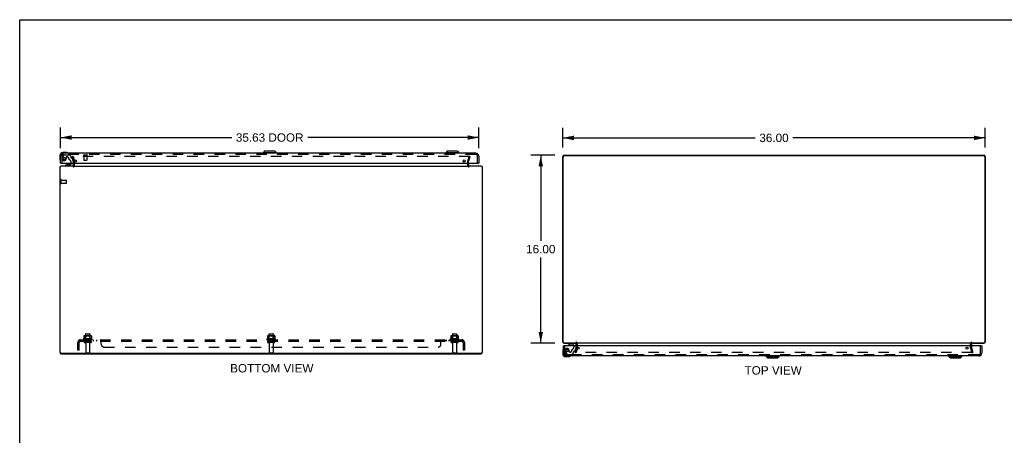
# Model space of a CAD drawing. Header units: inches. Extents: x 0 to 162, y 0 to 105.
# Tile 3 of 6: x 0 to 84, y 69 to 105. Entities that reach past the tile are written whole.
import ezdxf

# ---------------------------------------------------------------- set-up
doc = ezdxf.new("R2010")
doc.units = ezdxf.units.IN
doc.header["$LTSCALE"] = 8.904762
doc.header["$MEASUREMENT"] = 0
doc.linetypes.add('HIDDEN', pattern=[0.2, 0.1, -0.1])
doc.layers.get('0').update_dxf_attribs({"linetype": 'CONTINUOUS'})
for name, color, linetype in [('DEFAULT_2', 8, 'HIDDEN'), ('DIMENSIONS', 7, 'CONTINUOUS'), ('DOOR_ASSEMBLY', 7, 'CONTINUOUS'), ('SUBPANEL', 7, 'CONTINUOUS')]:
    doc.layers.add(name, color=color, linetype=linetype)
doc.styles.get("Standard").update_dxf_attribs({"font": 'arial.ttf'})
doc.dimstyles.new('DIMSTYLE_1', dxfattribs={"dimtxt": 0.714286, "dimasz": 0.952381, "dimexe": 0.09, "dimexo": 0.07, "dimgap": 0.0375, "dimtad": 0, "dimtih": 1, "dimtoh": 1, "dimzin": 4, "dimdsep": 46, "dimtxsty": 'Standard', "dimblk": '_FILLED', "dimblk1": '_FILLED', "dimblk2": '_FILLED', "dimcen": 0.09, "dimadec": 3, "dimazin": 1, "dimtfac": 1, "dimtdec": 3, "dimtofl": 0, "dimtmove": 0, "dimatfit": 3, "dimldrblk": '_FILLED', "dimfxl": 0, "dimtolj": 1, "dimtzin": 4, "dimarcsym": 0})

# ---------------------------------------------------------------- blocks, each defined once
blk = doc.blocks.new('_FILLED')
at = {"color": 0, "linetype": 'ByBlock'}
blk.add_solid([(0, 0), (-1, 0.2), (-1, -0.2)], dxfattribs=at)
blk = doc.blocks.new('*D1')
at = {"layer": 'DIMENSIONS', "color": 2, "linetype": 'Continuous'}
for p, q in [((46.252, 93.884), (46.252, 95.553)), ((82.252, 93.884), (82.252, 95.553)), ((46.252, 94.696), (62.647, 94.696)), ((82.252, 94.696), (65.858, 94.696))]:
    blk.add_line(p, q, dxfattribs=at)
at = {"layer": 'DIMENSIONS', "color": 2, "linetype": 'Continuous', "xscale": 0.9523809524, "yscale": 0.9523809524, "zscale": 0.9523809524, "rotation": 180}
blk.add_blockref('_FILLED', (46.252, 94.696), dxfattribs=at)
at = {"layer": 'DIMENSIONS', "color": 2, "linetype": 'Continuous', "xscale": 0.9523809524, "yscale": 0.9523809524, "zscale": 0.9523809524}
blk.add_blockref('_FILLED', (82.252, 94.696), dxfattribs=at)
at = {"layer": 'DIMENSIONS', "color": 2, "linetype": 'Continuous', "insert": (64.252, 95.053), "char_height": 0.7143, "width": 2.49602, "attachment_point": 2, "line_spacing_factor": 0.9}
blk.add_mtext('36.00', dxfattribs=at)
blk = doc.blocks.new('*D3')
at = {"layer": 'DIMENSIONS', "color": 2, "linetype": 'Continuous'}
for p, q in [((45.586, 93.217), (43.53, 93.217)), ((44.387, 93.217), (44.387, 85.932)), ((44.387, 77.217), (44.387, 84.503)), ((45.586, 77.217), (43.53, 77.217))]:
    blk.add_line(p, q, dxfattribs=at)
at = {"layer": 'DIMENSIONS', "color": 2, "linetype": 'Continuous', "xscale": 0.9523809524, "yscale": 0.9523809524, "zscale": 0.9523809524}
for p, rotation in [((44.387, 93.217), 90), ((44.387, 77.217), 270)]:
    blk.add_blockref('_FILLED', p, dxfattribs=dict(at, rotation=rotation))
at = {"layer": 'DIMENSIONS', "color": 2, "linetype": 'Continuous', "insert": (44.387, 85.575), "char_height": 0.7143, "width": 2.49602, "attachment_point": 2, "line_spacing_factor": 0.9}
blk.add_mtext('16.00', dxfattribs=at)
blk = doc.blocks.new('*D5')
at = {"layer": 'DIMENSIONS', "color": 2, "linetype": 'Continuous'}
for p, q in [((3.484, 93.815), (3.484, 95.582)), ((39.109, 93.815), (39.109, 95.582)), ((3.484, 94.725), (18.058, 94.725)), ((39.109, 94.725), (24.534, 94.725))]:
    blk.add_line(p, q, dxfattribs=at)
at = {"layer": 'DIMENSIONS', "color": 2, "linetype": 'Continuous', "xscale": 0.9523809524, "yscale": 0.9523809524, "zscale": 0.9523809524, "rotation": 180}
blk.add_blockref('_FILLED', (3.484, 94.725), dxfattribs=at)
at = {"layer": 'DIMENSIONS', "color": 2, "linetype": 'Continuous', "xscale": 0.9523809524, "yscale": 0.9523809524, "zscale": 0.9523809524}
blk.add_blockref('_FILLED', (39.109, 94.725), dxfattribs=at)
at = {"layer": 'DIMENSIONS', "color": 2, "linetype": 'Continuous', "insert": (21.296, 95.082), "char_height": 0.7143, "width": 5.76208, "attachment_point": 2, "line_spacing_factor": 0.9}
blk.add_mtext('35.63 DOOR', dxfattribs=at)

msp = doc.modelspace()

# ---------------------------------------------------------------- linework, layer by layer
at = {"color": 7, "linetype": 'Continuous'}
for p, q in [((0, 0), (0, 104.762)), ((0, 104.762), (161.905, 104.762)), ((4.534, 92.298), (4.534, 92.275)), ((4.58, 92.298), (4.58, 92.275)), ((38.256, 92.298), (38.256, 92.275)), ((38.302, 92.298), (38.302, 92.275)), ((47.369, 77.217), (47.369, 77.24)), ((47.414, 77.217), (47.414, 77.24)), ((81.09, 77.217), (81.09, 77.24)), ((81.136, 77.217), (81.136, 77.24))]:
    msp.add_line(p, q, dxfattribs=at)
at = {"color": 3, "linetype": 'Continuous'}
for p, q in [((82.139, 93.164), (46.365, 93.164)), ((46.388, 93.217), (82.116, 93.217)), ((4.593, 92.275), (3.531, 92.275)), ((4.58, 92.298), (3.535, 92.298)), ((4.593, 92.34), (4.593, 92.541)), ((4.593, 92.298), (38.243, 92.298)), ((38.243, 92.541), (38.243, 92.34)), ((39.305, 92.275), (38.243, 92.275)), ((39.301, 92.298), (38.256, 92.298)), ((46.252, 77.334), (46.252, 93.081)), ((46.285, 77.32), (46.285, 93.084)), ((82.219, 93.084), (82.219, 77.32)), ((82.252, 93.081), (82.252, 77.334)), ((3.418, 92.181), (3.418, 76.434)), ((3.451, 76.431), (3.451, 92.195)), ((39.385, 92.195), (39.385, 76.431)), ((39.418, 76.434), (39.418, 92.181)), ((46.365, 77.24), (47.427, 77.24)), ((46.369, 77.217), (47.414, 77.217)), ((81.077, 77.217), (47.427, 77.217)), ((47.427, 76.974), (47.427, 77.175)), ((81.077, 77.24), (82.139, 77.24)), ((81.077, 77.175), (81.077, 76.974)), ((81.09, 77.217), (82.135, 77.217)), ((3.531, 76.351), (39.305, 76.351)), ((3.554, 76.298), (39.282, 76.298))]:
    msp.add_line(p, q, dxfattribs=at)
for centre, radius, start, end in [((46.388, 93.081), 0.136, 90, 180), ((46.365, 93.084), 0.08, 90, 180), ((82.116, 93.081), 0.136, 0, 90), ((82.139, 93.084), 0.08, 0, 90), ((3.535, 92.181), 0.117, 90, 180), ((3.531, 92.195), 0.08, 90, 180), ((4.551, 92.34), 0.042, 292.06655, 360), ((38.285, 92.34), 0.042, 180, 247.93345), ((39.301, 92.181), 0.117, 0, 90), ((39.305, 92.195), 0.08, 0, 90), ((46.369, 77.334), 0.117, 180, 270), ((46.365, 77.32), 0.08, 180, 270), ((47.385, 77.175), 0.042, 0, 67.93345), ((81.119, 77.175), 0.042, 112.06655, 180), ((82.135, 77.334), 0.117, 270, 360), ((82.139, 77.32), 0.08, 270, 360), ((3.554, 76.434), 0.136, 180, 270), ((3.531, 76.431), 0.08, 180, 270), ((39.282, 76.434), 0.136, 270, 360), ((39.305, 76.431), 0.08, 270, 360)]:
    msp.add_arc(centre, radius, start, end, dxfattribs=at)
at = {"color": 7, "linetype": 'Continuous'}
msp.add_arc((47.385, 77.175), 0.042, 67.93345, 90, dxfattribs=at)
at = {"layer": 'DEFAULT_2', "color": 8, "linetype": 'HIDDEN'}
for p, q in [((4.561, 93.11), (4.489, 93.091)), ((38.32, 93.11), (4.516, 93.11)), ((4.561, 93.11), (4.665, 92.724)), ((38.172, 92.724), (38.275, 93.11)), ((38.275, 93.11), (38.347, 93.091)), ((4.592, 92.705), (4.489, 93.091)), ((4.593, 92.541), (4.593, 92.698)), ((4.668, 92.34), (4.668, 92.698)), ((38.168, 92.34), (38.168, 92.698)), ((38.243, 92.541), (38.243, 92.698)), ((38.347, 93.091), (38.244, 92.705)), ((3.493, 90.831), (3.493, 91.115)), ((3.536, 90.831), (3.536, 91.115)), ((3.536, 91.097), (3.983, 91.097)), ((3.536, 90.849), (3.983, 90.849)), ((3.993, 90.859), (3.993, 91.087)), ((6.149, 77.568), (5.437, 77.568)), ((5.459, 77.498), (6.127, 77.498)), ((5.474, 77.812), (5.474, 77.594)), ((6.051, 77.373), (5.536, 77.373)), ((6.051, 77.263), (5.536, 77.263)), ((6.049, 77.834), (5.538, 77.834)), ((5.61, 77.814), (5.59, 77.834)), ((5.61, 77.518), (5.59, 77.498)), ((5.606, 77.968), (5.606, 77.373)), ((5.61, 77.518), (5.61, 77.814)), ((5.977, 77.814), (5.61, 77.814)), ((5.977, 77.518), (5.61, 77.518)), ((5.628, 77.2), (5.628, 76.403)), ((5.636, 77.998), (5.951, 77.998)), ((5.958, 77.2), (5.958, 76.403)), ((5.977, 77.814), (5.997, 77.834)), ((5.977, 77.518), (5.977, 77.814)), ((5.977, 77.518), (5.997, 77.498)), ((5.981, 77.968), (5.981, 77.373)), ((6.112, 77.812), (6.112, 77.594)), ((21.774, 77.568), (21.062, 77.568)), ((21.084, 77.498), (21.752, 77.498)), ((21.099, 77.812), (21.099, 77.594)), ((21.676, 77.373), (21.161, 77.373)), ((21.676, 77.263), (21.161, 77.263)), ((21.674, 77.834), (21.163, 77.834)), ((21.235, 77.814), (21.215, 77.834)), ((21.235, 77.518), (21.215, 77.498)), ((21.231, 77.968), (21.231, 77.373)), ((21.602, 77.814), (21.235, 77.814)), ((21.235, 77.518), (21.235, 77.814)), ((21.602, 77.518), (21.235, 77.518)), ((21.253, 77.2), (21.253, 76.403)), ((21.261, 77.998), (21.576, 77.998)), ((21.583, 77.2), (21.583, 76.403)), ((21.602, 77.814), (21.622, 77.834)), ((21.602, 77.518), (21.602, 77.814)), ((21.602, 77.518), (21.622, 77.498)), ((21.606, 77.968), (21.606, 77.373)), ((21.737, 77.812), (21.737, 77.594)), ((37.399, 77.568), (36.687, 77.568)), ((36.709, 77.498), (37.377, 77.498)), ((36.724, 77.812), (36.724, 77.594)), ((37.301, 77.373), (36.786, 77.373)), ((37.301, 77.263), (36.786, 77.263)), ((37.299, 77.834), (36.788, 77.834)), ((36.86, 77.814), (36.84, 77.834)), ((36.86, 77.518), (36.84, 77.498)), ((36.856, 77.968), (36.856, 77.373)), ((37.227, 77.814), (36.86, 77.814)), ((36.86, 77.518), (36.86, 77.814)), ((37.227, 77.518), (36.86, 77.518)), ((36.878, 77.2), (36.878, 76.403)), ((36.886, 77.998), (37.201, 77.998)), ((37.208, 77.2), (37.208, 76.403)), ((37.227, 77.814), (37.247, 77.834)), ((37.227, 77.518), (37.227, 77.814)), ((37.227, 77.518), (37.247, 77.498)), ((37.231, 77.968), (37.231, 77.373)), ((37.362, 77.812), (37.362, 77.594)), ((47.502, 76.817), (47.502, 77.175)), ((81.002, 76.817), (81.002, 77.175)), ((5.658, 76.373), (5.928, 76.373)), ((21.283, 76.373), (21.553, 76.373)), ((36.908, 76.373), (37.178, 76.373)), ((47.323, 76.424), (47.427, 76.81)), ((47.396, 76.405), (47.323, 76.424)), ((81.155, 76.405), (47.35, 76.405)), ((47.499, 76.791), (47.396, 76.405)), ((47.427, 76.817), (47.427, 76.974)), ((81.109, 76.405), (81.006, 76.791)), ((81.077, 76.974), (81.077, 76.817)), ((81.078, 76.81), (81.182, 76.424)), ((81.109, 76.405), (81.182, 76.424))]:
    msp.add_line(p, q, dxfattribs=at)
for points in [[(4.516, 93.11), (4.514, 93.11), (4.512, 93.11), (4.51, 93.109), (4.508, 93.109), (4.506, 93.108), (4.504, 93.107), (4.503, 93.106), (4.501, 93.104), (4.5, 93.103), (4.499, 93.101), (4.498, 93.099), (4.497, 93.098), (4.496, 93.096), (4.496, 93.094), (4.496, 93.092), (4.496, 93.091)], [(38.326, 93.109), (38.324, 93.11), (38.322, 93.11), (38.32, 93.11)], [(38.326, 93.109), (38.328, 93.109), (38.33, 93.108), (38.332, 93.107), (38.333, 93.106), (38.335, 93.104), (38.336, 93.103), (38.337, 93.101), (38.338, 93.099), (38.339, 93.098), (38.34, 93.096), (38.34, 93.094), (38.34, 93.092), (38.34, 93.091)], [(4.496, 93.091), (4.496, 93.09), (4.496, 93.088), (4.496, 93.086)], [(38.34, 93.091), (38.34, 93.09), (38.34, 93.088), (38.34, 93.086)], [(5.474, 77.594), (5.474, 77.593), (5.474, 77.592), (5.474, 77.591), (5.473, 77.59), (5.473, 77.589), (5.473, 77.589), (5.472, 77.588), (5.472, 77.588), (5.472, 77.587), (5.471, 77.587), (5.471, 77.587), (5.471, 77.586), (5.47, 77.586), (5.47, 77.586), (5.47, 77.586), (5.469, 77.586), (5.469, 77.585), (5.469, 77.585)], [(5.48, 77.821), (5.479, 77.821), (5.477, 77.82), (5.476, 77.818), (5.475, 77.817), (5.475, 77.815), (5.474, 77.814), (5.474, 77.812)], [(6.106, 77.821), (6.108, 77.821), (6.109, 77.82), (6.11, 77.818), (6.111, 77.817), (6.112, 77.815), (6.112, 77.814), (6.112, 77.812)], [(6.117, 77.585), (6.117, 77.585), (6.117, 77.586), (6.117, 77.586), (6.116, 77.586), (6.116, 77.586), (6.116, 77.586), (6.115, 77.587), (6.115, 77.587), (6.115, 77.587), (6.114, 77.588), (6.114, 77.588), (6.114, 77.589), (6.113, 77.589), (6.113, 77.59), (6.113, 77.591), (6.112, 77.592), (6.112, 77.593), (6.112, 77.594)], [(21.099, 77.594), (21.099, 77.593), (21.099, 77.592), (21.099, 77.591), (21.098, 77.59), (21.098, 77.589), (21.098, 77.589), (21.097, 77.588), (21.097, 77.588), (21.097, 77.587), (21.096, 77.587), (21.096, 77.587), (21.096, 77.586), (21.095, 77.586), (21.095, 77.586), (21.095, 77.586), (21.094, 77.586), (21.094, 77.585), (21.094, 77.585)], [(21.105, 77.821), (21.104, 77.821), (21.102, 77.82), (21.101, 77.818), (21.1, 77.817), (21.1, 77.815), (21.099, 77.814), (21.099, 77.812)], [(21.731, 77.821), (21.733, 77.821), (21.734, 77.82), (21.735, 77.818), (21.736, 77.817), (21.737, 77.815), (21.737, 77.814), (21.737, 77.812)], [(21.742, 77.585), (21.742, 77.585), (21.742, 77.586), (21.742, 77.586), (21.741, 77.586), (21.741, 77.586), (21.741, 77.586), (21.74, 77.587), (21.74, 77.587), (21.74, 77.587), (21.739, 77.588), (21.739, 77.588), (21.739, 77.589), (21.738, 77.589), (21.738, 77.59), (21.738, 77.591), (21.737, 77.592), (21.737, 77.593), (21.737, 77.594)], [(36.724, 77.594), (36.724, 77.593), (36.724, 77.592), (36.724, 77.591), (36.723, 77.59), (36.723, 77.589), (36.723, 77.589), (36.722, 77.588), (36.722, 77.588), (36.722, 77.587), (36.721, 77.587), (36.721, 77.587), (36.721, 77.586), (36.72, 77.586), (36.72, 77.586), (36.72, 77.586), (36.719, 77.586), (36.719, 77.585), (36.719, 77.585)], [(36.73, 77.821), (36.729, 77.821), (36.727, 77.82), (36.726, 77.818), (36.725, 77.817), (36.725, 77.815), (36.724, 77.814), (36.724, 77.812)], [(37.356, 77.821), (37.358, 77.821), (37.359, 77.82), (37.36, 77.818), (37.361, 77.817), (37.362, 77.815), (37.362, 77.814), (37.362, 77.812)], [(37.367, 77.585), (37.367, 77.585), (37.367, 77.586), (37.367, 77.586), (37.366, 77.586), (37.366, 77.586), (37.366, 77.586), (37.365, 77.587), (37.365, 77.587), (37.365, 77.587), (37.364, 77.588), (37.364, 77.588), (37.364, 77.589), (37.363, 77.589), (37.363, 77.59), (37.363, 77.591), (37.362, 77.592), (37.362, 77.593), (37.362, 77.594)], [(47.331, 76.429), (47.33, 76.427), (47.33, 76.425), (47.33, 76.424)], [(47.33, 76.424), (47.33, 76.423), (47.33, 76.421), (47.331, 76.419), (47.331, 76.417), (47.332, 76.416), (47.333, 76.414), (47.334, 76.412), (47.336, 76.411), (47.337, 76.409), (47.339, 76.408), (47.34, 76.407)], [(47.35, 76.405), (47.348, 76.405), (47.346, 76.405), (47.344, 76.406), (47.342, 76.406), (47.34, 76.407)], [(81.175, 76.424), (81.175, 76.423), (81.174, 76.421), (81.174, 76.419), (81.173, 76.417), (81.173, 76.416), (81.172, 76.414), (81.17, 76.412), (81.169, 76.411), (81.168, 76.409), (81.166, 76.408), (81.164, 76.407), (81.163, 76.406), (81.161, 76.406), (81.159, 76.405), (81.157, 76.405), (81.155, 76.405)], [(81.174, 76.429), (81.174, 76.427), (81.175, 76.425), (81.175, 76.424)]]:
    msp.add_lwpolyline(points, dxfattribs=at)
for centre, radius, start, end in [((4.551, 92.34), 0.117, 270, 360), ((4.551, 92.34), 0.042, 270, 292.06655), ((4.568, 92.698), 0.025, 0, 15), ((4.568, 92.698), 0.1, 0, 15), ((38.268, 92.698), 0.1, 165, 180), ((38.285, 92.34), 0.117, 180, 270), ((38.268, 92.698), 0.025, 165, 180), ((3.515, 91.115), 0.0215, 360, 180), ((3.515, 90.831), 0.0215, 180, 0), ((3.983, 91.087), 0.01, 360, 90), ((3.983, 90.859), 0.01, 270, 0), ((5.459, 77.536), 0.0384, 124.44966, 270), ((5.793, 76.967), 0.698, 117.6814, 120.66313), ((5.538, 77.692), 0.141, 90, 113.95), ((5.536, 77.318), 0.055, 90, 270), ((5.566, 77.2), 0.0625, 0, 90), ((5.636, 77.968), 0.03, 90, 180), ((5.951, 77.968), 0.03, 0, 90), ((6.021, 77.2), 0.0625, 90, 180), ((6.049, 77.692), 0.141, 66.05, 90), ((6.051, 77.318), 0.055, 270, 90), ((5.793, 76.967), 0.698, 59.33687, 62.3186), ((6.127, 77.536), 0.0384, 270, 55.55034), ((21.084, 77.536), 0.0384, 124.44966, 270), ((21.418, 76.967), 0.698, 117.6814, 120.66313), ((21.163, 77.692), 0.141, 90, 113.95), ((21.161, 77.318), 0.055, 90, 270), ((21.191, 77.2), 0.0625, 0, 90), ((21.261, 77.968), 0.03, 90, 180), ((21.576, 77.968), 0.03, 0, 90), ((21.646, 77.2), 0.0625, 90, 180), ((21.674, 77.692), 0.141, 66.05, 90), ((21.676, 77.318), 0.055, 270, 90), ((21.418, 76.967), 0.698, 59.33687, 62.3186), ((21.752, 77.536), 0.0384, 270, 55.55034), ((36.709, 77.536), 0.0384, 124.44966, 270), ((37.043, 76.967), 0.698, 117.6814, 120.66313), ((36.788, 77.692), 0.141, 90, 113.95), ((36.786, 77.318), 0.055, 90, 270), ((36.816, 77.2), 0.0625, 0, 90), ((36.886, 77.968), 0.03, 90, 180), ((37.201, 77.968), 0.03, 0, 90), ((37.271, 77.2), 0.0625, 90, 180), ((37.299, 77.692), 0.141, 66.05, 90), ((37.301, 77.318), 0.055, 270, 90), ((37.043, 76.967), 0.698, 59.33687, 62.3186), ((37.377, 77.536), 0.0384, 270, 55.55034), ((47.385, 77.175), 0.117, 0, 90), ((81.119, 77.175), 0.117, 90, 180), ((5.658, 76.403), 0.03, 180, 270), ((5.928, 76.403), 0.03, 270, 360), ((21.283, 76.403), 0.03, 180, 270), ((21.553, 76.403), 0.03, 270, 360), ((36.908, 76.403), 0.03, 180, 270), ((37.178, 76.403), 0.03, 270, 360), ((47.402, 76.817), 0.025, 345, 360), ((47.402, 76.817), 0.1, 345, 360), ((81.102, 76.817), 0.1, 180, 195), ((81.102, 76.817), 0.025, 180, 195)]:
    msp.add_arc(centre, radius, start, end, dxfattribs=at)
at = {"layer": 'DOOR_ASSEMBLY', "color": 7, "linetype": 'Continuous'}
for p, q in [((3.424, 93.192), (3.424, 92.935)), ((3.484, 93.192), (3.484, 93.148)), ((3.943, 93.455), (3.687, 93.455)), ((3.73, 93.395), (3.687, 93.395)), ((3.981, 93.452), (3.943, 93.455)), ((4.079, 93.408), (4.078, 93.408)), ((20.863, 93.552), (20.745, 93.434)), ((20.745, 93.434), (20.745, 93.395)), ((21.847, 93.434), (20.745, 93.434)), ((21.729, 93.552), (20.863, 93.552)), ((21.729, 93.552), (21.847, 93.434)), ((21.847, 93.434), (21.847, 93.395)), ((36.426, 93.552), (36.307, 93.434)), ((37.41, 93.434), (36.307, 93.434)), ((36.307, 93.434), (36.307, 93.395)), ((37.292, 93.552), (36.426, 93.552)), ((37.292, 93.552), (37.41, 93.434)), ((37.41, 93.434), (37.41, 93.395)), ((3.424, 92.935), (3.427, 92.897)), ((3.469, 92.806), (3.47, 92.803)), ((3.47, 92.803), (3.47, 92.801)), ((3.499, 92.541), (3.484, 92.541)), ((4.063, 92.436), (3.887, 92.337)), ((3.887, 92.298), (3.887, 92.337)), ((4.063, 92.436), (4.34, 92.436)), ((4.219, 92.452), (4.151, 92.452)), ((4.221, 92.452), (4.219, 92.452)), ((4.291, 92.452), (4.221, 92.452)), ((4.371, 92.467), (4.371, 92.541)), ((4.556, 92.541), (4.556, 92.377)), ((39.094, 92.541), (39.109, 92.541)), ((46.721, 77.217), (46.721, 77.178)), ((46.721, 77.178), (46.897, 77.079)), ((46.258, 76.58), (46.258, 76.323)), ((46.305, 76.715), (46.304, 76.715)), ((46.333, 76.974), (46.318, 76.974)), ((46.318, 76.367), (46.318, 76.323)), ((46.897, 77.079), (47.174, 77.079)), ((46.985, 77.063), (47.125, 77.063)), ((47.205, 77.048), (47.205, 76.974)), ((47.39, 76.974), (47.39, 77.138)), ((81.928, 76.974), (81.943, 76.974)), ((46.521, 76.12), (46.564, 76.12)), ((46.521, 76.06), (46.777, 76.06)), ((46.906, 76.105), (46.91, 76.106)), ((46.91, 76.106), (46.911, 76.107)), ((63.579, 76.081), (63.579, 76.12)), ((63.579, 76.081), (64.682, 76.081)), ((63.697, 75.963), (63.579, 76.081)), ((63.697, 75.963), (64.563, 75.963)), ((64.563, 75.963), (64.682, 76.081)), ((64.682, 76.081), (64.682, 76.12)), ((79.142, 76.081), (79.142, 76.12)), ((79.142, 76.081), (80.244, 76.081)), ((79.26, 75.963), (79.142, 76.081)), ((79.26, 75.963), (80.126, 75.963)), ((80.126, 75.963), (80.244, 76.081)), ((80.244, 76.081), (80.244, 76.12))]:
    msp.add_line(p, q, dxfattribs=at)
at = {"layer": 'DOOR_ASSEMBLY', "color": 3, "linetype": 'Continuous'}
for p, q in [((3.484, 92.541), (3.484, 93.148)), ((38.862, 93.395), (3.73, 93.395)), ((39.109, 93.148), (39.109, 92.541)), ((3.499, 92.541), (39.094, 92.541)), ((46.318, 76.367), (46.318, 76.974)), ((81.928, 76.974), (46.333, 76.974)), ((81.943, 76.974), (81.943, 76.367)), ((81.696, 76.12), (46.564, 76.12))]:
    msp.add_line(p, q, dxfattribs=at)
at = {"layer": 'DOOR_ASSEMBLY', "color": 8, "linetype": 'HIDDEN'}
for p, q in [((3.588, 93.148), (3.588, 92.541)), ((3.773, 93.247), (3.639, 93.014)), ((38.862, 93.291), (3.73, 93.291)), ((3.799, 93.262), (4.211, 93.262)), ((4.348, 93.138), (4.233, 93.253)), ((4.354, 93.124), (4.354, 93.046)), ((5.446, 93.248), (5.73, 93.248)), ((5.464, 93.248), (5.464, 92.801)), ((5.712, 93.248), (5.712, 92.801)), ((39.005, 92.541), (39.005, 93.148)), ((4.477, 92.298), (3.887, 92.298)), ((3.96, 93.061), (3.96, 92.928)), ((4.07, 93.077), (3.976, 93.077)), ((4.371, 92.541), (4.371, 92.651)), ((4.413, 92.987), (4.457, 92.987)), ((4.556, 92.708), (4.487, 92.964)), ((4.556, 92.708), (4.556, 92.541)), ((5.474, 92.791), (5.702, 92.791)), ((47.311, 77.217), (46.721, 77.217)), ((46.422, 76.367), (46.422, 76.974)), ((46.473, 76.501), (46.607, 76.268)), ((46.794, 76.454), (46.794, 76.587)), ((46.904, 76.438), (46.81, 76.438)), ((47.067, 76.262), (47.182, 76.377)), ((47.188, 76.391), (47.188, 76.469)), ((47.205, 76.974), (47.205, 76.864)), ((47.247, 76.528), (47.291, 76.528)), ((47.321, 76.551), (47.39, 76.807)), ((47.39, 76.807), (47.39, 76.974)), ((81.839, 76.367), (81.839, 76.974)), ((81.696, 76.224), (46.564, 76.224)), ((46.633, 76.253), (47.046, 76.253))]:
    msp.add_line(p, q, dxfattribs=at)
at = {"layer": 'DOOR_ASSEMBLY', "color": 7, "linetype": 'Continuous'}
for points in [[(4.078, 93.408), (4.077, 93.408), (4.076, 93.409), (4.072, 93.41)], [(3.47, 92.801), (3.47, 92.8), (3.47, 92.8)], [(46.304, 76.715), (46.304, 76.714), (46.304, 76.712), (46.303, 76.709)], [(46.911, 76.107), (46.913, 76.107), (46.913, 76.107)]]:
    msp.add_lwpolyline(points, dxfattribs=at)
at = {"layer": 'DOOR_ASSEMBLY', "color": 8, "linetype": 'HIDDEN'}
for centre in [(3.788, 92.928), (46.622, 76.587)]:
    msp.add_circle(centre, 0.103, dxfattribs=at)
at = {"layer": 'DOOR_ASSEMBLY', "color": 3, "linetype": 'Continuous'}
for centre in [(4.734, 92.729), (37.859, 92.729), (47.568, 76.786), (80.693, 76.786)]:
    msp.add_circle(centre, 0.094, dxfattribs=at)
at = {"layer": 'DOOR_ASSEMBLY', "color": 7, "linetype": 'Continuous'}
for centre, radius, start, end in [((3.687, 93.192), 0.263, 90, 180), ((3.687, 93.192), 0.203, 90, 180), ((3.943, 93.205), 0.25, 59.11011, 90), ((4.064, 93.41), 0.015, 270, 353.62041), ((4.064, 93.406), 0.015, 6.37959, 59.11011), ((3.674, 92.935), 0.25, 180, 210.88989), ((3.472, 92.815), 0.015, 210.88989, 263.62041), ((3.469, 92.815), 0.015, 276.37959, 360), ((4.151, 92.362), 0.09, 90, 125.18775), ((4.291, 92.362), 0.09, 55.07677, 90), ((4.34, 92.467), 0.031, 270, 360), ((4.477, 92.377), 0.079, 270, 360), ((47.311, 77.138), 0.079, 0, 90), ((46.508, 76.58), 0.25, 149.11011, 180), ((46.521, 76.323), 0.263, 180, 270), ((46.306, 76.7), 0.015, 96.37959, 149.11011), ((46.303, 76.7), 0.015, 0, 83.62041), ((46.521, 76.323), 0.203, 180, 270), ((46.985, 77.153), 0.09, 234.81225, 270), ((47.125, 77.153), 0.09, 270, 304.92318), ((47.174, 77.048), 0.031, 0, 90), ((46.777, 76.31), 0.25, 270, 300.88989), ((46.898, 76.105), 0.015, 6.37959, 90), ((46.898, 76.109), 0.015, 300.88989, 353.62041)]:
    msp.add_arc(centre, radius, start, end, dxfattribs=at)
at = {"layer": 'DOOR_ASSEMBLY', "color": 3, "linetype": 'Continuous'}
for centre, start, end in [((3.73, 93.148), 90, 180), ((38.862, 93.148), 0, 90), ((46.564, 76.367), 180, 270), ((81.696, 76.367), 270, 360)]:
    msp.add_arc(centre, 0.246, start, end, dxfattribs=at)
at = {"layer": 'DOOR_ASSEMBLY', "color": 8, "linetype": 'HIDDEN'}
for centre, radius, start, end in [((3.73, 93.148), 0.142, 90, 180), ((3.799, 93.232), 0.03, 90, 150), ((4.211, 93.232), 0.03, 45, 90), ((4.334, 93.124), 0.02, 0, 45), ((5.446, 93.269), 0.0215, 90, 270), ((5.73, 93.269), 0.0215, 270, 90), ((38.862, 93.148), 0.142, 0, 90), ((3.788, 92.928), 0.172, 150, 360), ((3.976, 93.061), 0.016, 90, 180), ((4.07, 92.987), 0.09, 0, 90), ((4.345, 92.987), 0.185, 180, 244.2582), ((4.183, 92.651), 0.188, 0, 64.2582), ((4.413, 93.046), 0.059, 180, 270), ((4.457, 92.956), 0.031, 15, 90), ((5.474, 92.801), 0.01, 180, 270), ((5.702, 92.801), 0.01, 270, 360), ((46.564, 76.367), 0.142, 180, 270), ((46.622, 76.587), 0.172, 0, 210), ((46.81, 76.454), 0.016, 180, 270), ((46.904, 76.528), 0.09, 270, 360), ((47.179, 76.528), 0.185, 115.7418, 180), ((47.017, 76.864), 0.188, 295.7418, 360), ((47.168, 76.391), 0.02, 315, 360), ((47.247, 76.469), 0.059, 90, 180), ((47.291, 76.559), 0.031, 270, 345), ((81.696, 76.367), 0.142, 270, 360), ((46.633, 76.283), 0.03, 210, 270), ((47.046, 76.283), 0.03, 270, 315)]:
    msp.add_arc(centre, radius, start, end, dxfattribs=at)
at = {"layer": 'SUBPANEL', "color": 8, "linetype": 'HIDDEN'}
for p, q in [((4.949, 76.623), (4.949, 77.261)), ((5.036, 77.444), (5.115, 77.347)), ((5.074, 77.373), (5.074, 77.498)), ((5.074, 77.498), (37.762, 77.498)), ((5.074, 77.373), (37.762, 77.373)), ((5.074, 76.623), (5.074, 77.261)), ((5.543, 77.498), (5.543, 77.373)), ((6.043, 77.498), (6.043, 77.373)), ((6.271, 77.498), (6.271, 77.373)), ((6.552, 77.498), (6.552, 77.373)), ((6.914, 77.373), (6.914, 77.498)), ((6.915, 77.372), (6.914, 77.373)), ((6.93, 77.358), (6.927, 77.362)), ((6.938, 77.349), (6.937, 77.35)), ((6.941, 77.347), (6.94, 77.348)), ((6.948, 77.446), (6.946, 77.448)), ((6.949, 77.444), (6.948, 77.446)), ((6.949, 77.123), (6.949, 77.444)), ((21.168, 77.498), (21.168, 77.373)), ((21.668, 77.498), (21.668, 77.373)), ((35.887, 77.444), (35.888, 77.446)), ((35.887, 77.123), (35.887, 77.444)), ((35.897, 77.348), (35.898, 77.349)), ((35.905, 77.356), (35.907, 77.358)), ((35.907, 77.358), (35.909, 77.362)), ((35.921, 77.497), (35.922, 77.498)), ((35.922, 77.373), (35.922, 77.498)), ((36.284, 77.498), (36.284, 77.373)), ((36.323, 77.498), (36.323, 77.373)), ((36.565, 77.498), (36.565, 77.373)), ((36.604, 77.498), (36.604, 77.373)), ((36.793, 77.498), (36.793, 77.373)), ((37.293, 77.498), (37.293, 77.373)), ((37.8, 77.444), (37.721, 77.347)), ((37.742, 77.372), (37.742, 77.373)), ((37.756, 77.406), (37.755, 77.405)), ((37.755, 77.405), (37.755, 77.403)), ((37.757, 77.409), (37.756, 77.408)), ((37.756, 77.408), (37.756, 77.406)), ((37.758, 77.412), (37.757, 77.411)), ((37.757, 77.411), (37.757, 77.409)), ((37.758, 77.415), (37.758, 77.414)), ((37.758, 77.414), (37.758, 77.412)), ((37.759, 77.419), (37.759, 77.417)), ((37.762, 77.373), (37.762, 77.498)), ((37.762, 77.261), (37.762, 76.623)), ((37.887, 77.261), (37.887, 76.623)), ((5.074, 76.873), (4.949, 76.873)), ((5.074, 76.623), (4.949, 76.623)), ((7.199, 76.873), (35.637, 76.873)), ((37.887, 76.873), (37.762, 76.873)), ((37.887, 76.623), (37.762, 76.623))]:
    msp.add_line(p, q, dxfattribs=at)
for points in [[(5.036, 77.444), (5.038, 77.446), (5.04, 77.448), (5.042, 77.451), (5.044, 77.454), (5.046, 77.457), (5.048, 77.461), (5.049, 77.464), (5.051, 77.468)], [(5.051, 77.468), (5.054, 77.475), (5.056, 77.478), (5.057, 77.482), (5.059, 77.485), (5.06, 77.487), (5.062, 77.49), (5.064, 77.492), (5.066, 77.494), (5.068, 77.496), (5.07, 77.497), (5.071, 77.497), (5.073, 77.497), (5.074, 77.498)], [(5.097, 77.369), (5.097, 77.369), (5.097, 77.369), (5.097, 77.369), (5.097, 77.369), (5.097, 77.37), (5.096, 77.37), (5.096, 77.371), (5.096, 77.371), (5.096, 77.372), (5.095, 77.372), (5.095, 77.373), (5.095, 77.373), (5.094, 77.374), (5.094, 77.374), (5.094, 77.375), (5.093, 77.376), (5.093, 77.376), (5.093, 77.377), (5.092, 77.377), (5.092, 77.378), (5.092, 77.379), (5.091, 77.38), (5.091, 77.38), (5.091, 77.381), (5.09, 77.382), (5.09, 77.382), (5.09, 77.383), (5.089, 77.384), (5.089, 77.385), (5.089, 77.385), (5.088, 77.386), (5.088, 77.387), (5.087, 77.388), (5.087, 77.389), (5.087, 77.389), (5.086, 77.39), (5.086, 77.391), (5.086, 77.392), (5.085, 77.393), (5.085, 77.394), (5.085, 77.395), (5.084, 77.395), (5.084, 77.396), (5.084, 77.397), (5.083, 77.398), (5.083, 77.399), (5.082, 77.4), (5.082, 77.401), (5.082, 77.402), (5.081, 77.403), (5.081, 77.404), (5.081, 77.406), (5.08, 77.407), (5.08, 77.408), (5.08, 77.409), (5.079, 77.41), (5.079, 77.411), (5.079, 77.412), (5.078, 77.413), (5.078, 77.414), (5.078, 77.415), (5.078, 77.416), (5.077, 77.417), (5.077, 77.418), (5.077, 77.419), (5.077, 77.42), (5.076, 77.421), (5.076, 77.422), (5.076, 77.423), (5.076, 77.423), (5.076, 77.424), (5.075, 77.425), (5.075, 77.426), (5.075, 77.427), (5.075, 77.428), (5.075, 77.429), (5.075, 77.429), (5.075, 77.43), (5.074, 77.431), (5.074, 77.431), (5.074, 77.432), (5.074, 77.432), (5.074, 77.432)], [(5.074, 77.432), (5.074, 77.432), (5.074, 77.432)], [(5.074, 77.432), (5.074, 77.432), (5.074, 77.432), (5.074, 77.432), (5.074, 77.431), (5.074, 77.431), (5.074, 77.43), (5.074, 77.43), (5.074, 77.429)], [(5.102, 77.354), (5.098, 77.358), (5.096, 77.36), (5.094, 77.362), (5.091, 77.364), (5.089, 77.366), (5.087, 77.368), (5.084, 77.369), (5.082, 77.37), (5.08, 77.371), (5.078, 77.372), (5.076, 77.372), (5.074, 77.373)], [(5.094, 77.372), (5.095, 77.372), (5.095, 77.372), (5.095, 77.371), (5.096, 77.371), (5.096, 77.37), (5.096, 77.37), (5.097, 77.369), (5.097, 77.369), (5.097, 77.369), (5.097, 77.369), (5.097, 77.369), (5.097, 77.369)], [(5.115, 77.347), (5.115, 77.347), (5.114, 77.347), (5.113, 77.347), (5.112, 77.347), (5.111, 77.347), (5.11, 77.348), (5.108, 77.349), (5.107, 77.35), (5.105, 77.351), (5.104, 77.353), (5.102, 77.354)], [(6.926, 77.49), (6.924, 77.492), (6.922, 77.494), (6.92, 77.496), (6.919, 77.497), (6.917, 77.497), (6.915, 77.497), (6.914, 77.498)], [(6.919, 77.497), (6.917, 77.497), (6.915, 77.497), (6.914, 77.498)], [(6.923, 77.368), (6.921, 77.369), (6.92, 77.37), (6.918, 77.371), (6.917, 77.372), (6.915, 77.372), (6.914, 77.373)], [(6.92, 77.37), (6.918, 77.371), (6.917, 77.372)], [(6.928, 77.487), (6.926, 77.49), (6.924, 77.492), (6.922, 77.494)], [(6.927, 77.362), (6.926, 77.364), (6.924, 77.366), (6.923, 77.368)], [(6.932, 77.478), (6.931, 77.482), (6.929, 77.485), (6.928, 77.487)], [(6.935, 77.351), (6.934, 77.353), (6.932, 77.354), (6.931, 77.356), (6.93, 77.358)], [(6.935, 77.471), (6.934, 77.475), (6.932, 77.478)], [(6.949, 77.347), (6.948, 77.347), (6.946, 77.347), (6.944, 77.347), (6.943, 77.347), (6.941, 77.347), (6.94, 77.348), (6.938, 77.349), (6.937, 77.35), (6.935, 77.351), (6.934, 77.353)], [(6.946, 77.448), (6.945, 77.451), (6.943, 77.454), (6.942, 77.457), (6.94, 77.461), (6.938, 77.464), (6.935, 77.471)], [(6.949, 77.347), (6.948, 77.347), (6.946, 77.347), (6.944, 77.347), (6.943, 77.347)], [(35.887, 77.347), (35.889, 77.347), (35.89, 77.347), (35.892, 77.347), (35.894, 77.347), (35.895, 77.347), (35.897, 77.348), (35.898, 77.349), (35.9, 77.35), (35.901, 77.351), (35.903, 77.353)], [(35.887, 77.347), (35.889, 77.347), (35.89, 77.347), (35.892, 77.347), (35.894, 77.347), (35.895, 77.347)], [(35.888, 77.446), (35.89, 77.448), (35.892, 77.451), (35.893, 77.454), (35.895, 77.457), (35.896, 77.461), (35.898, 77.464)], [(35.898, 77.464), (35.901, 77.471), (35.902, 77.475), (35.904, 77.478)], [(35.9, 77.35), (35.901, 77.351), (35.903, 77.353), (35.904, 77.354), (35.905, 77.356)], [(35.904, 77.478), (35.905, 77.482), (35.907, 77.485), (35.909, 77.487)], [(35.909, 77.487), (35.91, 77.49), (35.912, 77.492)], [(35.909, 77.362), (35.911, 77.364), (35.912, 77.366), (35.914, 77.368), (35.915, 77.369), (35.916, 77.37), (35.918, 77.371), (35.919, 77.372), (35.921, 77.372), (35.922, 77.373)], [(35.91, 77.49), (35.912, 77.492), (35.914, 77.494), (35.916, 77.496), (35.918, 77.497), (35.919, 77.497), (35.921, 77.497), (35.922, 77.498)], [(35.914, 77.494), (35.916, 77.496), (35.918, 77.497), (35.919, 77.497)], [(35.914, 77.368), (35.915, 77.369), (35.916, 77.37), (35.918, 77.371), (35.919, 77.372), (35.921, 77.372), (35.922, 77.373)], [(37.721, 77.347), (37.722, 77.347), (37.722, 77.347), (37.723, 77.347), (37.724, 77.347), (37.725, 77.347), (37.726, 77.348), (37.728, 77.349), (37.729, 77.35), (37.731, 77.351), (37.733, 77.353), (37.734, 77.354), (37.738, 77.358)], [(37.738, 77.358), (37.74, 77.36), (37.743, 77.362), (37.745, 77.364), (37.747, 77.366), (37.75, 77.368), (37.752, 77.369), (37.754, 77.37), (37.756, 77.371), (37.758, 77.372), (37.76, 77.372), (37.762, 77.373)], [(37.755, 77.403), (37.754, 77.401), (37.754, 77.4), (37.753, 77.399), (37.753, 77.399), (37.753, 77.398), (37.752, 77.397), (37.752, 77.396), (37.752, 77.395), (37.751, 77.394), (37.751, 77.393), (37.751, 77.392), (37.75, 77.391), (37.75, 77.39), (37.749, 77.389), (37.749, 77.388), (37.749, 77.387), (37.748, 77.386), (37.748, 77.386), (37.747, 77.385), (37.747, 77.384), (37.747, 77.383), (37.746, 77.382), (37.746, 77.382), (37.746, 77.381), (37.745, 77.38), (37.745, 77.379), (37.744, 77.379), (37.744, 77.378), (37.744, 77.377), (37.743, 77.376), (37.743, 77.376), (37.743, 77.375), (37.742, 77.374), (37.742, 77.374), (37.742, 77.373), (37.741, 77.372), (37.741, 77.372), (37.741, 77.371), (37.74, 77.371), (37.74, 77.37), (37.74, 77.37), (37.739, 77.369), (37.739, 77.369), (37.739, 77.369), (37.739, 77.369)], [(37.739, 77.369), (37.739, 77.369), (37.739, 77.369), (37.739, 77.369), (37.739, 77.369), (37.739, 77.369), (37.739, 77.369), (37.74, 77.37), (37.74, 77.37), (37.74, 77.37), (37.741, 77.371), (37.741, 77.371), (37.741, 77.372), (37.742, 77.372)], [(37.759, 77.417), (37.759, 77.416), (37.758, 77.415)], [(37.762, 77.432), (37.762, 77.432), (37.762, 77.432), (37.762, 77.432), (37.762, 77.432), (37.762, 77.432), (37.762, 77.431), (37.762, 77.431), (37.762, 77.43), (37.762, 77.43), (37.762, 77.429), (37.762, 77.429), (37.761, 77.428), (37.761, 77.428), (37.761, 77.427), (37.761, 77.427), (37.761, 77.426), (37.761, 77.425), (37.761, 77.425), (37.761, 77.424), (37.76, 77.423), (37.76, 77.423), (37.76, 77.422), (37.76, 77.422), (37.76, 77.421), (37.76, 77.42), (37.76, 77.42), (37.759, 77.419)], [(37.782, 77.475), (37.781, 77.478), (37.779, 77.482), (37.778, 77.485), (37.776, 77.487), (37.774, 77.49), (37.772, 77.492), (37.77, 77.494), (37.768, 77.496), (37.767, 77.497), (37.765, 77.497), (37.763, 77.497), (37.762, 77.498)], [(37.762, 77.429), (37.762, 77.43), (37.762, 77.43), (37.762, 77.431), (37.762, 77.431), (37.762, 77.432), (37.762, 77.432), (37.762, 77.432), (37.762, 77.432)], [(37.8, 77.444), (37.798, 77.446), (37.796, 77.448), (37.794, 77.451), (37.792, 77.454), (37.79, 77.457), (37.789, 77.461), (37.787, 77.464), (37.785, 77.468), (37.782, 77.475)]]:
    msp.add_lwpolyline(points, dxfattribs=at)
for centre, radius, start, end in [((5.186, 77.261), 0.237, 90, 180), ((5.186, 77.261), 0.112, 90, 180), ((37.65, 77.261), 0.237, 0, 90), ((37.65, 77.261), 0.112, 0, 90), ((7.199, 77.123), 0.25, 180, 270), ((35.637, 77.123), 0.25, 270, 360)]:
    msp.add_arc(centre, radius, start, end, dxfattribs=at)

# ---------------------------------------------------------------- texts
at = {"layer": 'DIMENSIONS', "color": 2, "linetype": 'Continuous', "attachment_point": 2, "line_spacing_factor": 0.9}
for s, insert, char_height, width in [('BOTTOM VIEW', (21.474, 75.431), 0.71429, 7.07913), ('TOP VIEW', (64.183, 75.25), 0.7143, 4.86723)]:
    msp.add_mtext(s, dxfattribs=dict(at, insert=insert, char_height=char_height, width=width))

# ---------------------------------------------------------------- dimensions: what is measured, and where the dimension line sits
at = {"layer": 'DIMENSIONS', "color": 2, "linetype": 'Continuous'}
dim = msp.add_linear_dim(base=(82.252, 94.696), p1=(46.252, 95.623), p2=(82.252, 95.623), dimstyle='DIMSTYLE_1', dxfattribs=at)
dim.commit()
dim.dimension.update_dxf_attribs({"geometry": '*D1', "text_midpoint": (64.251, 94.692), "dimtype": 160})
dim = msp.add_linear_dim(base=(39.108633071, 94.724527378), p1=(3.48363307, 93.744735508), p2=(39.108633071, 93.744735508), text='<> DOOR', dimstyle='DIMSTYLE_1', dxfattribs=at)
dim.commit()
dim.dimension.update_dxf_attribs({"geometry": '*D5', "text_midpoint": (21.296133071, 94.724527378), "dimtype": 160})
dim = msp.add_linear_dim(base=(44.387, 77.217), p1=(45.656, 93.217), p2=(45.656, 77.217), angle=270, dimstyle='DIMSTYLE_1', dxfattribs=at)
dim.commit()
dim.dimension.update_dxf_attribs({"geometry": '*D3', "text_midpoint": (44.417, 85.214), "dimtype": 160})

doc.saveas('drawing.dxf')
